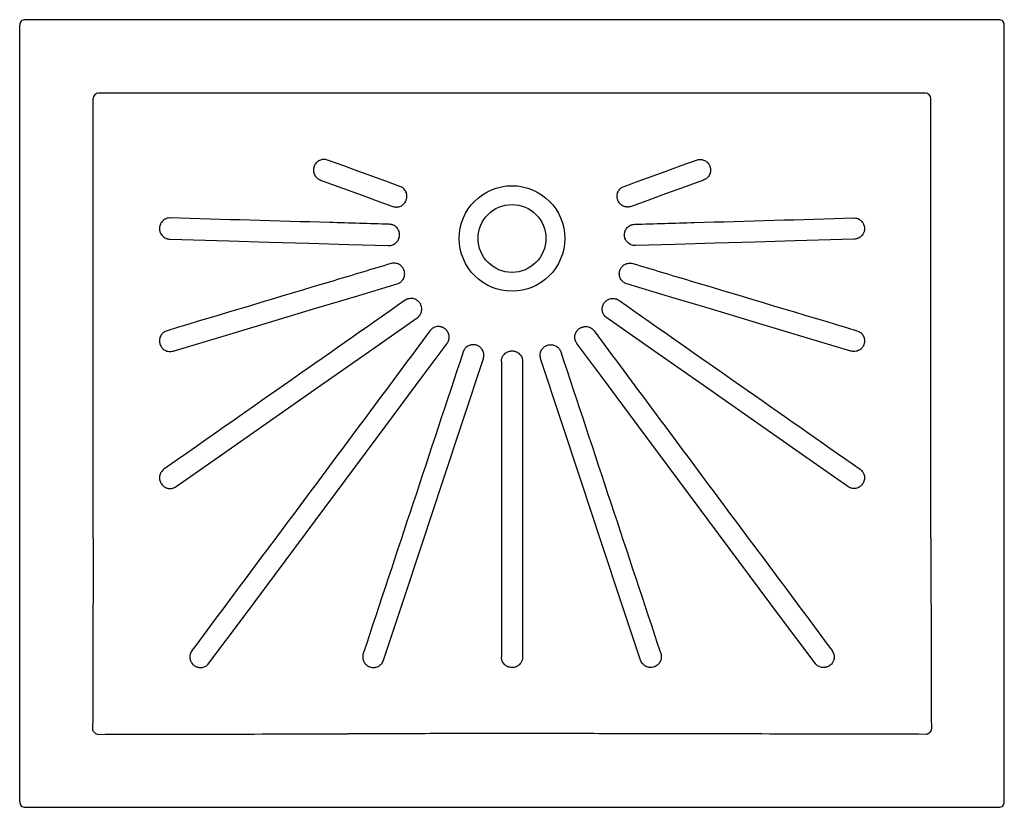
# Model space of a CAD drawing. Header units: millimetres. Extents: x 4917.977 to 4918.877, y 3153.386 to 3154.106.
import ezdxf

# ---------------------------------------------------------------- set-up
doc = ezdxf.new("R2010")
doc.units = ezdxf.units.MM
doc.layers.add('SANINDUSA', color=3, linetype='Continuous')

msp = doc.modelspace()

# ---------------------------------------------------------------- linework, layer by layer
at = {"layer": 'SANINDUSA'}
for p, q in [((4918.87229, 3154.10576), (4917.98241, 3154.10576)), ((4917.97741, 3153.39089), (4917.97741, 3154.10076)), ((4918.87729, 3153.39089), (4918.87729, 3154.10076)), ((4918.04454, 3153.63181), (4918.04454, 3154.03363)), ((4918.80516, 3154.03863), (4918.04954, 3154.03863)), ((4918.81016, 3153.63181), (4918.81016, 3154.03363)), ((4917.98241, 3153.38589), (4918.87229, 3153.38589))]:
    msp.add_line(p, q, dxfattribs=at)
at = {"layer": 'SANINDUSA', "flags": 128}
for points in [[(4918.32495, 3153.95341), (4918.31213, 3153.95807), (4918.29931, 3153.96273), (4918.28649, 3153.96739), (4918.27367, 3153.97205), (4918.25884, 3153.97744)], [(4918.52975, 3153.95341), (4918.54257, 3153.95807), (4918.55539, 3153.96273), (4918.56821, 3153.96739), (4918.58103, 3153.97205), (4918.59586, 3153.97744)], [(4918.2522, 3153.95918), (4918.26496, 3153.95454), (4918.27773, 3153.94989), (4918.29049, 3153.94525), (4918.30325, 3153.9406), (4918.3183, 3153.93513)], [(4918.6025, 3153.95918), (4918.58974, 3153.95454), (4918.57697, 3153.94989), (4918.56421, 3153.94525), (4918.55145, 3153.9406), (4918.5364, 3153.93513)], [(4918.11458, 3153.90514), (4918.16874, 3153.90357), (4918.20521, 3153.90252), (4918.24168, 3153.90146), (4918.27815, 3153.90041), (4918.31462, 3153.89935)], [(4918.74012, 3153.90514), (4918.68596, 3153.90357), (4918.64949, 3153.90252), (4918.61302, 3153.90146), (4918.57655, 3153.90041), (4918.54008, 3153.89935)], [(4918.11765, 3153.80291), (4918.16954, 3153.81846), (4918.20775, 3153.8299), (4918.24596, 3153.84134), (4918.28417, 3153.85278), (4918.32238, 3153.86422)], [(4918.73705, 3153.80291), (4918.68515, 3153.81846), (4918.64695, 3153.8299), (4918.60874, 3153.84134), (4918.57053, 3153.85278), (4918.53232, 3153.86422)], [(4918.12043, 3153.67901), (4918.16478, 3153.71007), (4918.20878, 3153.74089), (4918.25278, 3153.7717), (4918.29678, 3153.80251), (4918.34078, 3153.83332)], [(4918.73427, 3153.67901), (4918.68992, 3153.71007), (4918.64592, 3153.74089), (4918.60192, 3153.7717), (4918.55792, 3153.80251), (4918.51391, 3153.83332)], [(4918.15042, 3153.51754), (4918.18273, 3153.56094), (4918.31197, 3153.73455), (4918.34621, 3153.78054), (4918.36798, 3153.80978)], [(4918.70428, 3153.51754), (4918.67197, 3153.56094), (4918.54273, 3153.73455), (4918.50849, 3153.78054), (4918.48672, 3153.80978)], [(4918.30982, 3153.52029), (4918.32685, 3153.57167), (4918.34544, 3153.62775), (4918.36402, 3153.68383), (4918.38261, 3153.7399), (4918.4012, 3153.79598)], [(4918.54488, 3153.52029), (4918.52785, 3153.57167), (4918.50926, 3153.62775), (4918.49068, 3153.68383), (4918.47209, 3153.7399), (4918.4535, 3153.79598)]]:
    msp.add_lwpolyline(points, dxfattribs=at)
at = {"layer": 'SANINDUSA'}
for radius in [0.04821, 0.031]:
    msp.add_circle((4918.42735, 3153.90582), radius, dxfattribs=at)
for centre, start, end in [((4918.04954, 3154.03363), 90, 180), ((4918.80516, 3154.03363), 0, 90)]:
    msp.add_arc(centre, 0.005, start, end, dxfattribs=at)
for centre, major_axis, start_param, end_param in [((4917.98238, 3154.10079), (0.0047, 0.00172), 1.21751, 2.002415), ((4918.87232, 3154.10079), (0.0047, -0.00172), 1.139177, 1.924082), ((4917.98238, 3154.10079), (0.00172, 0.0047), 1.139177, 1.924082), ((4918.87232, 3154.10079), (-0.00172, 0.0047), 4.359103, 5.144008), ((4917.98238, 3153.39086), (-0.00172, 0.0047), 1.21751, 2.002415), ((4917.98238, 3153.39086), (0.0047, -0.00172), 4.28077, 5.065675), ((4918.87232, 3153.39086), (0.0047, 0.00172), 4.359103, 5.144008), ((4918.87232, 3153.39086), (0.00172, 0.0047), 4.28077, 5.065675)]:
    msp.add_ellipse(centre, major_axis=major_axis, ratio=0.991454, start_param=start_param, end_param=end_param, dxfattribs=at)
for points, knots in [([(4918.25884, 3153.97744), (4918.25824, 3153.97766), (4918.25761, 3153.97782), (4918.25636, 3153.97801), (4918.25573, 3153.97804), (4918.25477, 3153.978), (4918.25445, 3153.97797), (4918.25382, 3153.97788), (4918.25351, 3153.97782), (4918.25259, 3153.97759), (4918.25199, 3153.97738), (4918.25083, 3153.97684), (4918.25029, 3153.97651), (4918.24952, 3153.97595), (4918.24928, 3153.97575), (4918.2488, 3153.97532), (4918.24857, 3153.97509), (4918.24793, 3153.97439), (4918.24755, 3153.97388), (4918.24706, 3153.97307), (4918.2469, 3153.97279), (4918.24663, 3153.97221), (4918.24651, 3153.97192), (4918.24618, 3153.97102), (4918.24602, 3153.97041), (4918.24588, 3153.96946), (4918.24585, 3153.96914), (4918.24581, 3153.96851), (4918.24581, 3153.96788), (4918.24587, 3153.96725), (4918.24596, 3153.96662), (4918.24602, 3153.9663), (4918.24624, 3153.96537), (4918.24645, 3153.96477), (4918.24699, 3153.96363), (4918.24732, 3153.96307), (4918.24807, 3153.96205), (4918.24849, 3153.96157), (4918.24919, 3153.96093), (4918.24944, 3153.96072), (4918.24995, 3153.96034), (4918.25021, 3153.96016), (4918.25102, 3153.95967), (4918.25159, 3153.9594), (4918.2522, 3153.95918)], [0, 0, 0, 0, 0.0625, 0.0625, 0.125, 0.125, 0.15625, 0.15625, 0.1875, 0.1875, 0.25, 0.25, 0.3125, 0.3125, 0.34375, 0.34375, 0.375, 0.375, 0.4375, 0.4375, 0.46875, 0.46875, 0.5, 0.5, 0.5625, 0.5625, 0.59375, 0.59375, 0.625, 0.65625, 0.65625, 0.6875, 0.6875, 0.75, 0.75, 0.8125, 0.8125, 0.875, 0.875, 0.90625, 0.90625, 0.9375, 0.9375, 1, 1, 1, 1]), ([(4918.59586, 3153.97744), (4918.59646, 3153.97766), (4918.59709, 3153.97782), (4918.59834, 3153.97801), (4918.59897, 3153.97804), (4918.59993, 3153.978), (4918.60025, 3153.97797), (4918.60088, 3153.97788), (4918.60119, 3153.97782), (4918.60211, 3153.97759), (4918.60271, 3153.97738), (4918.60387, 3153.97684), (4918.60441, 3153.97651), (4918.60518, 3153.97595), (4918.60542, 3153.97575), (4918.6059, 3153.97532), (4918.60613, 3153.97509), (4918.60677, 3153.97439), (4918.60715, 3153.97388), (4918.60764, 3153.97307), (4918.6078, 3153.97279), (4918.60807, 3153.97221), (4918.60819, 3153.97192), (4918.60852, 3153.97102), (4918.60868, 3153.97041), (4918.60882, 3153.96946), (4918.60885, 3153.96914), (4918.60889, 3153.96851), (4918.60889, 3153.96788), (4918.60883, 3153.96725), (4918.60874, 3153.96662), (4918.60868, 3153.9663), (4918.60846, 3153.96537), (4918.60825, 3153.96477), (4918.60771, 3153.96363), (4918.60738, 3153.96307), (4918.60663, 3153.96205), (4918.60621, 3153.96157), (4918.60551, 3153.96093), (4918.60526, 3153.96072), (4918.60475, 3153.96034), (4918.60449, 3153.96016), (4918.60368, 3153.95967), (4918.60311, 3153.9594), (4918.6025, 3153.95918)], [0, 0, 0, 0, 0.0625, 0.0625, 0.125, 0.125, 0.15625, 0.15625, 0.1875, 0.1875, 0.25, 0.25, 0.3125, 0.3125, 0.34375, 0.34375, 0.375, 0.375, 0.4375, 0.4375, 0.46875, 0.46875, 0.5, 0.5, 0.5625, 0.5625, 0.59375, 0.59375, 0.625, 0.65625, 0.65625, 0.6875, 0.6875, 0.75, 0.75, 0.8125, 0.8125, 0.875, 0.875, 0.90625, 0.90625, 0.9375, 0.9375, 1, 1, 1, 1]), ([(4918.3183, 3153.93513), (4918.3189, 3153.93491), (4918.31953, 3153.93475), (4918.32078, 3153.93456), (4918.32142, 3153.93453), (4918.32237, 3153.93457), (4918.32269, 3153.9346), (4918.32332, 3153.93469), (4918.32363, 3153.93475), (4918.32455, 3153.93498), (4918.32515, 3153.9352), (4918.32631, 3153.93574), (4918.32686, 3153.93607), (4918.32762, 3153.93663), (4918.32787, 3153.93683), (4918.32834, 3153.93726), (4918.32857, 3153.93748), (4918.32921, 3153.93819), (4918.32959, 3153.9387), (4918.33008, 3153.93951), (4918.33023, 3153.9398), (4918.33051, 3153.94037), (4918.33063, 3153.94067), (4918.33096, 3153.94156), (4918.33111, 3153.94217), (4918.33126, 3153.94312), (4918.33129, 3153.94344), (4918.33133, 3153.94407), (4918.33133, 3153.94471), (4918.33128, 3153.94534), (4918.33119, 3153.94597), (4918.33113, 3153.94628), (4918.3309, 3153.94721), (4918.33069, 3153.94781), (4918.33016, 3153.94896), (4918.32983, 3153.94952), (4918.32908, 3153.95054), (4918.32866, 3153.95101), (4918.32796, 3153.95166), (4918.32771, 3153.95187), (4918.3272, 3153.95225), (4918.32694, 3153.95243), (4918.32612, 3153.95292), (4918.32555, 3153.95319), (4918.32495, 3153.95341)], [0, 0, 0, 0, 0.0625, 0.0625, 0.125, 0.125, 0.15625, 0.15625, 0.1875, 0.1875, 0.25, 0.25, 0.3125, 0.3125, 0.34375, 0.34375, 0.375, 0.375, 0.4375, 0.4375, 0.46875, 0.46875, 0.5, 0.5, 0.5625, 0.5625, 0.59375, 0.59375, 0.625, 0.65625, 0.65625, 0.6875, 0.6875, 0.75, 0.75, 0.8125, 0.8125, 0.875, 0.875, 0.90625, 0.90625, 0.9375, 0.9375, 1, 1, 1, 1]), ([(4918.5364, 3153.93513), (4918.5358, 3153.93491), (4918.53517, 3153.93475), (4918.53392, 3153.93456), (4918.53328, 3153.93453), (4918.53233, 3153.93457), (4918.53201, 3153.9346), (4918.53138, 3153.93469), (4918.53107, 3153.93475), (4918.53015, 3153.93498), (4918.52955, 3153.9352), (4918.52839, 3153.93574), (4918.52784, 3153.93607), (4918.52708, 3153.93663), (4918.52683, 3153.93683), (4918.52636, 3153.93726), (4918.52613, 3153.93748), (4918.52549, 3153.93819), (4918.52511, 3153.9387), (4918.52462, 3153.93951), (4918.52447, 3153.9398), (4918.52419, 3153.94037), (4918.52407, 3153.94067), (4918.52374, 3153.94156), (4918.52359, 3153.94217), (4918.52344, 3153.94312), (4918.52341, 3153.94344), (4918.52337, 3153.94407), (4918.52337, 3153.94471), (4918.52342, 3153.94534), (4918.52351, 3153.94597), (4918.52357, 3153.94628), (4918.5238, 3153.94721), (4918.52401, 3153.94781), (4918.52454, 3153.94896), (4918.52487, 3153.94952), (4918.52562, 3153.95054), (4918.52604, 3153.95101), (4918.52674, 3153.95166), (4918.52699, 3153.95187), (4918.5275, 3153.95225), (4918.52776, 3153.95243), (4918.52858, 3153.95292), (4918.52915, 3153.95319), (4918.52975, 3153.95341)], [0, 0, 0, 0, 0.0625, 0.0625, 0.125, 0.125, 0.15625, 0.15625, 0.1875, 0.1875, 0.25, 0.25, 0.3125, 0.3125, 0.34375, 0.34375, 0.375, 0.375, 0.4375, 0.4375, 0.46875, 0.46875, 0.5, 0.5, 0.5625, 0.5625, 0.59375, 0.59375, 0.625, 0.65625, 0.65625, 0.6875, 0.6875, 0.75, 0.75, 0.8125, 0.8125, 0.875, 0.875, 0.90625, 0.90625, 0.9375, 0.9375, 1, 1, 1, 1]), ([(4918.11514, 3153.92455), (4918.1145, 3153.92457), (4918.11386, 3153.92452), (4918.11261, 3153.92431), (4918.112, 3153.92414), (4918.11111, 3153.9238), (4918.11082, 3153.92367), (4918.11025, 3153.92339), (4918.10997, 3153.92323), (4918.10917, 3153.92273), (4918.10867, 3153.92234), (4918.10774, 3153.92146), (4918.10732, 3153.92098), (4918.10677, 3153.92021), (4918.1066, 3153.91994), (4918.10629, 3153.91939), (4918.10614, 3153.9191), (4918.10575, 3153.91823), (4918.10555, 3153.91763), (4918.10534, 3153.9167), (4918.10528, 3153.91638), (4918.1052, 3153.91575), (4918.10518, 3153.91543), (4918.10515, 3153.91448), (4918.10519, 3153.91385), (4918.10535, 3153.91291), (4918.10542, 3153.91259), (4918.10559, 3153.91198), (4918.10579, 3153.91138), (4918.10604, 3153.9108), (4918.10632, 3153.91023), (4918.10648, 3153.90995), (4918.10699, 3153.90914), (4918.10738, 3153.90864), (4918.10824, 3153.90772), (4918.10873, 3153.90729), (4918.10976, 3153.90656), (4918.11031, 3153.90625), (4918.11118, 3153.90585), (4918.11148, 3153.90574), (4918.11209, 3153.90553), (4918.11239, 3153.90545), (4918.11332, 3153.90524), (4918.11394, 3153.90516), (4918.11458, 3153.90514)], [0, 0, 0, 0, 0.0625, 0.0625, 0.125, 0.125, 0.15625, 0.15625, 0.1875, 0.1875, 0.25, 0.25, 0.3125, 0.3125, 0.34375, 0.34375, 0.375, 0.375, 0.4375, 0.4375, 0.46875, 0.46875, 0.5, 0.5, 0.5625, 0.5625, 0.59375, 0.59375, 0.625, 0.65625, 0.65625, 0.6875, 0.6875, 0.75, 0.75, 0.8125, 0.8125, 0.875, 0.875, 0.90625, 0.90625, 0.9375, 0.9375, 1, 1, 1, 1]), ([(4918.31518, 3153.91879), (4918.297, 3153.91931), (4918.27882, 3153.91984), (4918.26064, 3153.92036), (4918.21214, 3153.92175), (4918.16364, 3153.92315), (4918.11514, 3153.92455)], [0, 0, 0, 0, 0.0545913, 0.0545913, 0.0545913, 0.20024, 0.20024, 0.20024, 0.20024]), ([(4918.31462, 3153.89935), (4918.31526, 3153.89933), (4918.3159, 3153.89938), (4918.31715, 3153.89959), (4918.31776, 3153.89976), (4918.31866, 3153.9001), (4918.31895, 3153.90023), (4918.31952, 3153.90051), (4918.3198, 3153.90067), (4918.3206, 3153.90117), (4918.3211, 3153.90156), (4918.32203, 3153.90245), (4918.32244, 3153.90293), (4918.32299, 3153.9037), (4918.32316, 3153.90397), (4918.32348, 3153.90452), (4918.32362, 3153.90481), (4918.32401, 3153.90568), (4918.32421, 3153.90628), (4918.32442, 3153.90721), (4918.32448, 3153.90753), (4918.32456, 3153.90816), (4918.32458, 3153.90848), (4918.32461, 3153.90943), (4918.32457, 3153.91006), (4918.32441, 3153.91101), (4918.32434, 3153.91132), (4918.32417, 3153.91194), (4918.32398, 3153.91254), (4918.32372, 3153.91312), (4918.32344, 3153.91369), (4918.32328, 3153.91397), (4918.32278, 3153.91478), (4918.32239, 3153.91528), (4918.32152, 3153.91621), (4918.32104, 3153.91663), (4918.32, 3153.91737), (4918.31945, 3153.91768), (4918.31858, 3153.91808), (4918.31828, 3153.91819), (4918.31768, 3153.9184), (4918.31737, 3153.91848), (4918.31645, 3153.91869), (4918.31582, 3153.91877), (4918.31518, 3153.91879)], [0, 0, 0, 0, 0.0625, 0.0625, 0.125, 0.125, 0.15625, 0.15625, 0.1875, 0.1875, 0.25, 0.25, 0.3125, 0.3125, 0.34375, 0.34375, 0.375, 0.375, 0.4375, 0.4375, 0.46875, 0.46875, 0.5, 0.5, 0.5625, 0.5625, 0.59375, 0.59375, 0.625, 0.65625, 0.65625, 0.6875, 0.6875, 0.75, 0.75, 0.8125, 0.8125, 0.875, 0.875, 0.90625, 0.90625, 0.9375, 0.9375, 1, 1, 1, 1]), ([(4918.54008, 3153.89935), (4918.53944, 3153.89933), (4918.5388, 3153.89938), (4918.53755, 3153.89959), (4918.53694, 3153.89976), (4918.53604, 3153.9001), (4918.53575, 3153.90023), (4918.53518, 3153.90051), (4918.5349, 3153.90067), (4918.5341, 3153.90117), (4918.5336, 3153.90156), (4918.53267, 3153.90245), (4918.53226, 3153.90293), (4918.53171, 3153.9037), (4918.53154, 3153.90397), (4918.53122, 3153.90452), (4918.53108, 3153.90481), (4918.53069, 3153.90568), (4918.53049, 3153.90628), (4918.53028, 3153.90721), (4918.53022, 3153.90753), (4918.53014, 3153.90816), (4918.53012, 3153.90848), (4918.53009, 3153.90943), (4918.53013, 3153.91006), (4918.53029, 3153.91101), (4918.53036, 3153.91132), (4918.53053, 3153.91194), (4918.53072, 3153.91254), (4918.53098, 3153.91312), (4918.53126, 3153.91369), (4918.53142, 3153.91397), (4918.53192, 3153.91478), (4918.53231, 3153.91528), (4918.53318, 3153.91621), (4918.53366, 3153.91663), (4918.5347, 3153.91737), (4918.53525, 3153.91768), (4918.53612, 3153.91808), (4918.53642, 3153.91819), (4918.53702, 3153.9184), (4918.53733, 3153.91848), (4918.53825, 3153.91869), (4918.53888, 3153.91877), (4918.53952, 3153.91879)], [0, 0, 0, 0, 0.0625, 0.0625, 0.125, 0.125, 0.15625, 0.15625, 0.1875, 0.1875, 0.25, 0.25, 0.3125, 0.3125, 0.34375, 0.34375, 0.375, 0.375, 0.4375, 0.4375, 0.46875, 0.46875, 0.5, 0.5, 0.5625, 0.5625, 0.59375, 0.59375, 0.625, 0.65625, 0.65625, 0.6875, 0.6875, 0.75, 0.75, 0.8125, 0.8125, 0.875, 0.875, 0.90625, 0.90625, 0.9375, 0.9375, 1, 1, 1, 1]), ([(4918.53952, 3153.91879), (4918.5577, 3153.91931), (4918.57588, 3153.91984), (4918.59406, 3153.92036), (4918.64256, 3153.92175), (4918.69106, 3153.92315), (4918.73956, 3153.92455)], [0, 0, 0, 0, 0.0545913, 0.0545913, 0.0545913, 0.20024, 0.20024, 0.20024, 0.20024]), ([(4918.73956, 3153.92455), (4918.7402, 3153.92457), (4918.74084, 3153.92452), (4918.74209, 3153.92431), (4918.7427, 3153.92414), (4918.74359, 3153.9238), (4918.74388, 3153.92367), (4918.74445, 3153.92339), (4918.74473, 3153.92323), (4918.74553, 3153.92273), (4918.74603, 3153.92234), (4918.74696, 3153.92146), (4918.74738, 3153.92098), (4918.74793, 3153.92021), (4918.7481, 3153.91994), (4918.74841, 3153.91939), (4918.74856, 3153.9191), (4918.74895, 3153.91823), (4918.74915, 3153.91763), (4918.74936, 3153.9167), (4918.74942, 3153.91638), (4918.7495, 3153.91575), (4918.74952, 3153.91543), (4918.74955, 3153.91448), (4918.74951, 3153.91385), (4918.74935, 3153.91291), (4918.74928, 3153.91259), (4918.74911, 3153.91198), (4918.74891, 3153.91138), (4918.74866, 3153.9108), (4918.74838, 3153.91023), (4918.74822, 3153.90995), (4918.74771, 3153.90914), (4918.74732, 3153.90864), (4918.74646, 3153.90772), (4918.74597, 3153.90729), (4918.74494, 3153.90656), (4918.74439, 3153.90625), (4918.74352, 3153.90585), (4918.74322, 3153.90574), (4918.74261, 3153.90553), (4918.74231, 3153.90545), (4918.74138, 3153.90524), (4918.74076, 3153.90516), (4918.74012, 3153.90514)], [0, 0, 0, 0, 0.0625, 0.0625, 0.125, 0.125, 0.15625, 0.15625, 0.1875, 0.1875, 0.25, 0.25, 0.3125, 0.3125, 0.34375, 0.34375, 0.375, 0.375, 0.4375, 0.4375, 0.46875, 0.46875, 0.5, 0.5, 0.5625, 0.5625, 0.59375, 0.59375, 0.625, 0.65625, 0.65625, 0.6875, 0.6875, 0.75, 0.75, 0.8125, 0.8125, 0.875, 0.875, 0.90625, 0.90625, 0.9375, 0.9375, 1, 1, 1, 1]), ([(4918.31679, 3153.88286), (4918.29937, 3153.87764), (4918.28195, 3153.87242), (4918.26453, 3153.86719), (4918.21371, 3153.85197), (4918.1629, 3153.83674), (4918.11208, 3153.82152)], [0, 0, 0, 0, 0.0545913, 0.0545913, 0.0545913, 0.2138386, 0.2138386, 0.2138386, 0.2138386]), ([(4918.32238, 3153.86422), (4918.32299, 3153.86441), (4918.32359, 3153.86465), (4918.32471, 3153.86525), (4918.32523, 3153.8656), (4918.32597, 3153.8662), (4918.32621, 3153.86642), (4918.32666, 3153.86687), (4918.32687, 3153.86711), (4918.32748, 3153.86784), (4918.32783, 3153.86837), (4918.32844, 3153.8695), (4918.32868, 3153.87008), (4918.32895, 3153.87099), (4918.32903, 3153.8713), (4918.32916, 3153.87192), (4918.3292, 3153.87224), (4918.3293, 3153.87319), (4918.3293, 3153.87383), (4918.32921, 3153.87477), (4918.32916, 3153.87509), (4918.32904, 3153.87572), (4918.32896, 3153.87603), (4918.32869, 3153.87694), (4918.32845, 3153.87752), (4918.328, 3153.87837), (4918.32784, 3153.87865), (4918.32749, 3153.87918), (4918.32711, 3153.87969), (4918.32669, 3153.88016), (4918.32624, 3153.88061), (4918.326, 3153.88083), (4918.32527, 3153.88144), (4918.32474, 3153.88179), (4918.32363, 3153.8824), (4918.32303, 3153.88265), (4918.32182, 3153.88302), (4918.3212, 3153.88315), (4918.32025, 3153.88325), (4918.31993, 3153.88326), (4918.31929, 3153.88327), (4918.31897, 3153.88325), (4918.31803, 3153.88316), (4918.31741, 3153.88304), (4918.31679, 3153.88286)], [0, 0, 0, 0, 0.0625, 0.0625, 0.125, 0.125, 0.15625, 0.15625, 0.1875, 0.1875, 0.25, 0.25, 0.3125, 0.3125, 0.34375, 0.34375, 0.375, 0.375, 0.4375, 0.4375, 0.46875, 0.46875, 0.5, 0.5, 0.5625, 0.5625, 0.59375, 0.59375, 0.625, 0.65625, 0.65625, 0.6875, 0.6875, 0.75, 0.75, 0.8125, 0.8125, 0.875, 0.875, 0.90625, 0.90625, 0.9375, 0.9375, 1, 1, 1, 1]), ([(4918.53232, 3153.86422), (4918.53171, 3153.86441), (4918.53111, 3153.86465), (4918.52999, 3153.86525), (4918.52947, 3153.8656), (4918.52873, 3153.8662), (4918.52849, 3153.86642), (4918.52804, 3153.86687), (4918.52783, 3153.86711), (4918.52722, 3153.86784), (4918.52687, 3153.86837), (4918.52626, 3153.8695), (4918.52602, 3153.87008), (4918.52575, 3153.87099), (4918.52567, 3153.8713), (4918.52554, 3153.87192), (4918.5255, 3153.87224), (4918.5254, 3153.87319), (4918.5254, 3153.87383), (4918.52549, 3153.87477), (4918.52554, 3153.87509), (4918.52566, 3153.87572), (4918.52574, 3153.87603), (4918.52601, 3153.87694), (4918.52625, 3153.87752), (4918.5267, 3153.87837), (4918.52686, 3153.87865), (4918.52721, 3153.87918), (4918.52759, 3153.87969), (4918.52801, 3153.88016), (4918.52846, 3153.88061), (4918.5287, 3153.88083), (4918.52943, 3153.88144), (4918.52996, 3153.88179), (4918.53107, 3153.8824), (4918.53167, 3153.88265), (4918.53288, 3153.88302), (4918.5335, 3153.88315), (4918.53445, 3153.88325), (4918.53477, 3153.88326), (4918.53541, 3153.88327), (4918.53573, 3153.88325), (4918.53667, 3153.88316), (4918.53729, 3153.88304), (4918.53791, 3153.88286)], [0, 0, 0, 0, 0.0625, 0.0625, 0.125, 0.125, 0.15625, 0.15625, 0.1875, 0.1875, 0.25, 0.25, 0.3125, 0.3125, 0.34375, 0.34375, 0.375, 0.375, 0.4375, 0.4375, 0.46875, 0.46875, 0.5, 0.5, 0.5625, 0.5625, 0.59375, 0.59375, 0.625, 0.65625, 0.65625, 0.6875, 0.6875, 0.75, 0.75, 0.8125, 0.8125, 0.875, 0.875, 0.90625, 0.90625, 0.9375, 0.9375, 1, 1, 1, 1]), ([(4918.53791, 3153.88286), (4918.55533, 3153.87764), (4918.57275, 3153.87242), (4918.59017, 3153.86719), (4918.64099, 3153.85197), (4918.6918, 3153.83674), (4918.74262, 3153.82152)], [0, 0, 0, 0, 0.0545913, 0.0545913, 0.0545913, 0.2138386, 0.2138386, 0.2138386, 0.2138386]), ([(4918.32963, 3153.84926), (4918.29291, 3153.82353), (4918.25618, 3153.79781), (4918.18274, 3153.74636), (4918.14602, 3153.72064), (4918.10929, 3153.69492)], [0, 0, 0, 0, 0.5, 0.5, 1, 1, 1, 1]), ([(4918.34078, 3153.83332), (4918.34131, 3153.83369), (4918.3418, 3153.83411), (4918.34267, 3153.83503), (4918.34306, 3153.83553), (4918.34358, 3153.83633), (4918.34373, 3153.83661), (4918.34402, 3153.83718), (4918.34415, 3153.83747), (4918.34449, 3153.83836), (4918.34466, 3153.83897), (4918.34488, 3153.84023), (4918.34493, 3153.84086), (4918.3449, 3153.84181), (4918.34488, 3153.84213), (4918.3448, 3153.84276), (4918.34475, 3153.84308), (4918.34454, 3153.84401), (4918.34434, 3153.84461), (4918.34395, 3153.84548), (4918.34381, 3153.84577), (4918.34349, 3153.84633), (4918.34333, 3153.8466), (4918.34278, 3153.84738), (4918.34237, 3153.84786), (4918.34167, 3153.84852), (4918.34143, 3153.84873), (4918.34093, 3153.84912), (4918.34042, 3153.84949), (4918.33987, 3153.8498), (4918.3393, 3153.85009), (4918.33901, 3153.85022), (4918.33811, 3153.85057), (4918.33751, 3153.85074), (4918.33626, 3153.85097), (4918.33561, 3153.85102), (4918.33434, 3153.85099), (4918.33372, 3153.85092), (4918.33278, 3153.85071), (4918.33247, 3153.85063), (4918.33187, 3153.85043), (4918.33157, 3153.85032), (4918.3307, 3153.84993), (4918.33015, 3153.84962), (4918.32963, 3153.84926)], [0, 0, 0, 0, 0.0625, 0.0625, 0.125, 0.125, 0.15625, 0.15625, 0.1875, 0.1875, 0.25, 0.25, 0.3125, 0.3125, 0.34375, 0.34375, 0.375, 0.375, 0.4375, 0.4375, 0.46875, 0.46875, 0.5, 0.5, 0.5625, 0.5625, 0.59375, 0.59375, 0.625, 0.65625, 0.65625, 0.6875, 0.6875, 0.75, 0.75, 0.8125, 0.8125, 0.875, 0.875, 0.90625, 0.90625, 0.9375, 0.9375, 1, 1, 1, 1]), ([(4918.51391, 3153.83332), (4918.51339, 3153.83369), (4918.5129, 3153.83411), (4918.51203, 3153.83503), (4918.51164, 3153.83553), (4918.51112, 3153.83633), (4918.51096, 3153.83661), (4918.51068, 3153.83718), (4918.51055, 3153.83747), (4918.51021, 3153.83836), (4918.51004, 3153.83897), (4918.50982, 3153.84023), (4918.50977, 3153.84086), (4918.5098, 3153.84181), (4918.50982, 3153.84213), (4918.5099, 3153.84276), (4918.50995, 3153.84308), (4918.51016, 3153.84401), (4918.51036, 3153.84461), (4918.51075, 3153.84548), (4918.51089, 3153.84577), (4918.5112, 3153.84633), (4918.51137, 3153.8466), (4918.51192, 3153.84738), (4918.51233, 3153.84786), (4918.51302, 3153.84852), (4918.51327, 3153.84873), (4918.51377, 3153.84912), (4918.51428, 3153.84949), (4918.51483, 3153.8498), (4918.5154, 3153.85009), (4918.51569, 3153.85022), (4918.51659, 3153.85057), (4918.51719, 3153.85074), (4918.51844, 3153.85097), (4918.51909, 3153.85102), (4918.52036, 3153.85099), (4918.52098, 3153.85092), (4918.52192, 3153.85071), (4918.52223, 3153.85063), (4918.52283, 3153.85043), (4918.52313, 3153.85032), (4918.524, 3153.84993), (4918.52455, 3153.84962), (4918.52507, 3153.84926)], [0, 0, 0, 0, 0.0625, 0.0625, 0.125, 0.125, 0.15625, 0.15625, 0.1875, 0.1875, 0.25, 0.25, 0.3125, 0.3125, 0.34375, 0.34375, 0.375, 0.375, 0.4375, 0.4375, 0.46875, 0.46875, 0.5, 0.5, 0.5625, 0.5625, 0.59375, 0.59375, 0.625, 0.65625, 0.65625, 0.6875, 0.6875, 0.75, 0.75, 0.8125, 0.8125, 0.875, 0.875, 0.90625, 0.90625, 0.9375, 0.9375, 1, 1, 1, 1]), ([(4918.52507, 3153.84926), (4918.56179, 3153.82353), (4918.59852, 3153.79781), (4918.67196, 3153.74636), (4918.70868, 3153.72064), (4918.74541, 3153.69492)], [0, 0, 0, 0, 0.5, 0.5, 1, 1, 1, 1]), ([(4918.11208, 3153.82152), (4918.11146, 3153.82133), (4918.11087, 3153.82109), (4918.10975, 3153.82049), (4918.10922, 3153.82014), (4918.10848, 3153.81954), (4918.10824, 3153.81932), (4918.10779, 3153.81887), (4918.10758, 3153.81864), (4918.10698, 3153.81791), (4918.10662, 3153.81738), (4918.10602, 3153.81625), (4918.10577, 3153.81567), (4918.1055, 3153.81476), (4918.10542, 3153.81445), (4918.10529, 3153.81383), (4918.10524, 3153.81351), (4918.10515, 3153.81256), (4918.10515, 3153.81193), (4918.10524, 3153.81098), (4918.10528, 3153.81066), (4918.10541, 3153.81003), (4918.10548, 3153.80973), (4918.10576, 3153.80882), (4918.106, 3153.80823), (4918.10645, 3153.80738), (4918.10661, 3153.80711), (4918.10696, 3153.80658), (4918.10734, 3153.80607), (4918.10776, 3153.8056), (4918.10821, 3153.80515), (4918.10844, 3153.80493), (4918.10918, 3153.80432), (4918.10971, 3153.80397), (4918.11082, 3153.80337), (4918.11142, 3153.80312), (4918.11263, 3153.80275), (4918.11325, 3153.80262), (4918.1142, 3153.80252), (4918.11452, 3153.8025), (4918.11516, 3153.8025), (4918.11547, 3153.80252), (4918.11642, 3153.80261), (4918.11704, 3153.80273), (4918.11765, 3153.80291)], [0, 0, 0, 0, 0.0625, 0.0625, 0.125, 0.125, 0.15625, 0.15625, 0.1875, 0.1875, 0.25, 0.25, 0.3125, 0.3125, 0.34375, 0.34375, 0.375, 0.375, 0.4375, 0.4375, 0.46875, 0.46875, 0.5, 0.5, 0.5625, 0.5625, 0.59375, 0.59375, 0.625, 0.65625, 0.65625, 0.6875, 0.6875, 0.75, 0.75, 0.8125, 0.8125, 0.875, 0.875, 0.90625, 0.90625, 0.9375, 0.9375, 1, 1, 1, 1]), ([(4918.35237, 3153.82139), (4918.31613, 3153.77268), (4918.27987, 3153.72397), (4918.20736, 3153.62655), (4918.1711, 3153.57784), (4918.13485, 3153.52914)], [0, 0, 0, 0, 0.5, 0.5, 1, 1, 1, 1]), ([(4918.36798, 3153.80978), (4918.36836, 3153.81029), (4918.36869, 3153.81084), (4918.36924, 3153.81199), (4918.36945, 3153.81259), (4918.36968, 3153.81351), (4918.36974, 3153.81383), (4918.36984, 3153.81446), (4918.36987, 3153.81477), (4918.36991, 3153.81572), (4918.36988, 3153.81636), (4918.36969, 3153.81762), (4918.36954, 3153.81824), (4918.36922, 3153.81913), (4918.36909, 3153.81943), (4918.36882, 3153.82), (4918.36867, 3153.82029), (4918.36818, 3153.8211), (4918.3678, 3153.82161), (4918.36716, 3153.82232), (4918.36693, 3153.82255), (4918.36646, 3153.82298), (4918.36621, 3153.82318), (4918.36545, 3153.82374), (4918.36491, 3153.82407), (4918.36404, 3153.82448), (4918.36375, 3153.82461), (4918.36315, 3153.82482), (4918.36254, 3153.82501), (4918.36192, 3153.82513), (4918.36129, 3153.82523), (4918.36097, 3153.82526), (4918.36002, 3153.82531), (4918.35939, 3153.82528), (4918.35813, 3153.8251), (4918.3575, 3153.82495), (4918.35631, 3153.82452), (4918.35574, 3153.82426), (4918.35492, 3153.82377), (4918.35465, 3153.82359), (4918.35413, 3153.82321), (4918.35389, 3153.82301), (4918.35318, 3153.82237), (4918.35276, 3153.82191), (4918.35237, 3153.82139)], [0, 0, 0, 0, 0.0625, 0.0625, 0.125, 0.125, 0.15625, 0.15625, 0.1875, 0.1875, 0.25, 0.25, 0.3125, 0.3125, 0.34375, 0.34375, 0.375, 0.375, 0.4375, 0.4375, 0.46875, 0.46875, 0.5, 0.5, 0.5625, 0.5625, 0.59375, 0.59375, 0.625, 0.65625, 0.65625, 0.6875, 0.6875, 0.75, 0.75, 0.8125, 0.8125, 0.875, 0.875, 0.90625, 0.90625, 0.9375, 0.9375, 1, 1, 1, 1]), ([(4918.48672, 3153.80978), (4918.48634, 3153.81029), (4918.48601, 3153.81084), (4918.48546, 3153.81199), (4918.48525, 3153.81259), (4918.48502, 3153.81351), (4918.48496, 3153.81383), (4918.48486, 3153.81446), (4918.48483, 3153.81477), (4918.48479, 3153.81572), (4918.48482, 3153.81636), (4918.48501, 3153.81762), (4918.48516, 3153.81824), (4918.48548, 3153.81913), (4918.48561, 3153.81943), (4918.48588, 3153.82), (4918.48603, 3153.82029), (4918.48652, 3153.8211), (4918.4869, 3153.82161), (4918.48754, 3153.82232), (4918.48777, 3153.82255), (4918.48824, 3153.82298), (4918.48848, 3153.82318), (4918.48925, 3153.82374), (4918.48979, 3153.82407), (4918.49066, 3153.82448), (4918.49095, 3153.82461), (4918.49155, 3153.82482), (4918.49216, 3153.82501), (4918.49278, 3153.82513), (4918.49341, 3153.82523), (4918.49373, 3153.82526), (4918.49468, 3153.82531), (4918.49531, 3153.82528), (4918.49657, 3153.8251), (4918.4972, 3153.82495), (4918.49839, 3153.82452), (4918.49896, 3153.82426), (4918.49978, 3153.82377), (4918.50005, 3153.82359), (4918.50057, 3153.82321), (4918.50081, 3153.82301), (4918.50152, 3153.82237), (4918.50194, 3153.82191), (4918.50233, 3153.82139)], [0, 0, 0, 0, 0.0625, 0.0625, 0.125, 0.125, 0.15625, 0.15625, 0.1875, 0.1875, 0.25, 0.25, 0.3125, 0.3125, 0.34375, 0.34375, 0.375, 0.375, 0.4375, 0.4375, 0.46875, 0.46875, 0.5, 0.5, 0.5625, 0.5625, 0.59375, 0.59375, 0.625, 0.65625, 0.65625, 0.6875, 0.6875, 0.75, 0.75, 0.8125, 0.8125, 0.875, 0.875, 0.90625, 0.90625, 0.9375, 0.9375, 1, 1, 1, 1]), ([(4918.50233, 3153.82139), (4918.53857, 3153.77268), (4918.57483, 3153.72397), (4918.64734, 3153.62655), (4918.6836, 3153.57784), (4918.71985, 3153.52914)], [0, 0, 0, 0, 0.5, 0.5, 1, 1, 1, 1]), ([(4918.74262, 3153.82152), (4918.74324, 3153.82133), (4918.74383, 3153.82109), (4918.74495, 3153.82049), (4918.74548, 3153.82014), (4918.74622, 3153.81954), (4918.74646, 3153.81932), (4918.74691, 3153.81887), (4918.74712, 3153.81864), (4918.74772, 3153.81791), (4918.74808, 3153.81738), (4918.74868, 3153.81625), (4918.74893, 3153.81567), (4918.7492, 3153.81476), (4918.74928, 3153.81445), (4918.74941, 3153.81383), (4918.74946, 3153.81351), (4918.74955, 3153.81256), (4918.74955, 3153.81193), (4918.74946, 3153.81098), (4918.74942, 3153.81066), (4918.74929, 3153.81003), (4918.74922, 3153.80973), (4918.74894, 3153.80882), (4918.7487, 3153.80823), (4918.74825, 3153.80738), (4918.74809, 3153.80711), (4918.74774, 3153.80658), (4918.74736, 3153.80607), (4918.74694, 3153.8056), (4918.74649, 3153.80515), (4918.74626, 3153.80493), (4918.74552, 3153.80432), (4918.74499, 3153.80397), (4918.74388, 3153.80337), (4918.74328, 3153.80312), (4918.74207, 3153.80275), (4918.74145, 3153.80262), (4918.7405, 3153.80252), (4918.74018, 3153.8025), (4918.73954, 3153.8025), (4918.73923, 3153.80252), (4918.73828, 3153.80261), (4918.73766, 3153.80273), (4918.73705, 3153.80291)], [0, 0, 0, 0, 0.0625, 0.0625, 0.125, 0.125, 0.15625, 0.15625, 0.1875, 0.1875, 0.25, 0.25, 0.3125, 0.3125, 0.34375, 0.34375, 0.375, 0.375, 0.4375, 0.4375, 0.46875, 0.46875, 0.5, 0.5, 0.5625, 0.5625, 0.59375, 0.59375, 0.625, 0.65625, 0.65625, 0.6875, 0.6875, 0.75, 0.75, 0.8125, 0.8125, 0.875, 0.875, 0.90625, 0.90625, 0.9375, 0.9375, 1, 1, 1, 1]), ([(4918.4012, 3153.79598), (4918.4014, 3153.79659), (4918.40154, 3153.79722), (4918.40169, 3153.79848), (4918.40171, 3153.79911), (4918.40164, 3153.80006), (4918.4016, 3153.80038), (4918.40149, 3153.80101), (4918.40142, 3153.80132), (4918.40116, 3153.80223), (4918.40093, 3153.80282), (4918.40036, 3153.80397), (4918.40001, 3153.8045), (4918.39943, 3153.80525), (4918.39922, 3153.80549), (4918.39878, 3153.80595), (4918.39855, 3153.80617), (4918.39782, 3153.80679), (4918.39731, 3153.80716), (4918.39648, 3153.80763), (4918.39619, 3153.80777), (4918.39561, 3153.80803), (4918.39531, 3153.80814), (4918.39441, 3153.80844), (4918.39379, 3153.80858), (4918.39284, 3153.8087), (4918.39252, 3153.80873), (4918.39188, 3153.80874), (4918.39125, 3153.80873), (4918.39062, 3153.80865), (4918.38999, 3153.80855), (4918.38968, 3153.80848), (4918.38875, 3153.80822), (4918.38816, 3153.808), (4918.38703, 3153.80743), (4918.38648, 3153.80709), (4918.38548, 3153.80631), (4918.38502, 3153.80587), (4918.3844, 3153.80515), (4918.3842, 3153.8049), (4918.38383, 3153.80438), (4918.38366, 3153.80411), (4918.38319, 3153.80328), (4918.38293, 3153.80271), (4918.38273, 3153.8021)], [0, 0, 0, 0, 0.0625, 0.0625, 0.125, 0.125, 0.15625, 0.15625, 0.1875, 0.1875, 0.25, 0.25, 0.3125, 0.3125, 0.34375, 0.34375, 0.375, 0.375, 0.4375, 0.4375, 0.46875, 0.46875, 0.5, 0.5, 0.5625, 0.5625, 0.59375, 0.59375, 0.625, 0.65625, 0.65625, 0.6875, 0.6875, 0.75, 0.75, 0.8125, 0.8125, 0.875, 0.875, 0.90625, 0.90625, 0.9375, 0.9375, 1, 1, 1, 1]), ([(4918.4535, 3153.79598), (4918.4533, 3153.79659), (4918.45316, 3153.79722), (4918.45301, 3153.79848), (4918.45299, 3153.79911), (4918.45306, 3153.80006), (4918.4531, 3153.80038), (4918.45321, 3153.80101), (4918.45328, 3153.80132), (4918.45354, 3153.80223), (4918.45377, 3153.80282), (4918.45434, 3153.80397), (4918.45468, 3153.8045), (4918.45527, 3153.80525), (4918.45548, 3153.80549), (4918.45592, 3153.80595), (4918.45615, 3153.80617), (4918.45688, 3153.80679), (4918.45739, 3153.80716), (4918.45822, 3153.80763), (4918.45851, 3153.80777), (4918.45909, 3153.80803), (4918.45939, 3153.80814), (4918.46029, 3153.80844), (4918.46091, 3153.80858), (4918.46186, 3153.8087), (4918.46218, 3153.80873), (4918.46282, 3153.80874), (4918.46345, 3153.80873), (4918.46408, 3153.80865), (4918.46471, 3153.80855), (4918.46502, 3153.80848), (4918.46595, 3153.80822), (4918.46654, 3153.808), (4918.46767, 3153.80743), (4918.46822, 3153.80709), (4918.46922, 3153.80631), (4918.46968, 3153.80587), (4918.4703, 3153.80515), (4918.4705, 3153.8049), (4918.47087, 3153.80438), (4918.47104, 3153.80411), (4918.47151, 3153.80328), (4918.47177, 3153.80271), (4918.47197, 3153.8021)], [0, 0, 0, 0, 0.0625, 0.0625, 0.125, 0.125, 0.15625, 0.15625, 0.1875, 0.1875, 0.25, 0.25, 0.3125, 0.3125, 0.34375, 0.34375, 0.375, 0.375, 0.4375, 0.4375, 0.46875, 0.46875, 0.5, 0.5, 0.5625, 0.5625, 0.59375, 0.59375, 0.625, 0.65625, 0.65625, 0.6875, 0.6875, 0.75, 0.75, 0.8125, 0.8125, 0.875, 0.875, 0.90625, 0.90625, 0.9375, 0.9375, 1, 1, 1, 1]), ([(4918.38273, 3153.8021), (4918.36752, 3153.75614), (4918.35229, 3153.71019), (4918.32184, 3153.61829), (4918.30662, 3153.57234), (4918.29139, 3153.52639)], [0, 0, 0, 0, 0.5, 0.5, 1, 1, 1, 1]), ([(4918.41762, 3153.79333), (4918.41762, 3153.79397), (4918.41769, 3153.79461), (4918.41794, 3153.79585), (4918.41812, 3153.79646), (4918.41849, 3153.79734), (4918.41863, 3153.79763), (4918.41893, 3153.79819), (4918.41909, 3153.79846), (4918.41962, 3153.79925), (4918.42003, 3153.79974), (4918.42094, 3153.80065), (4918.42143, 3153.80105), (4918.42222, 3153.80157), (4918.42249, 3153.80173), (4918.42305, 3153.80203), (4918.42335, 3153.80217), (4918.42423, 3153.80253), (4918.42483, 3153.80272), (4918.42577, 3153.8029), (4918.42609, 3153.80295), (4918.42672, 3153.80301), (4918.42704, 3153.80302), (4918.42799, 3153.80302), (4918.42862, 3153.80296), (4918.42956, 3153.80278), (4918.42987, 3153.8027), (4918.43048, 3153.80251), (4918.43108, 3153.8023), (4918.43165, 3153.80203), (4918.43221, 3153.80173), (4918.43249, 3153.80157), (4918.43329, 3153.80104), (4918.43378, 3153.80064), (4918.43467, 3153.79974), (4918.43508, 3153.79924), (4918.43579, 3153.79819), (4918.43609, 3153.79763), (4918.43646, 3153.79675), (4918.43657, 3153.79645), (4918.43675, 3153.79584), (4918.43683, 3153.79553), (4918.43701, 3153.7946), (4918.43708, 3153.79397), (4918.43708, 3153.79333)], [0, 0, 0, 0, 0.0625, 0.0625, 0.125, 0.125, 0.15625, 0.15625, 0.1875, 0.1875, 0.25, 0.25, 0.3125, 0.3125, 0.34375, 0.34375, 0.375, 0.375, 0.4375, 0.4375, 0.46875, 0.46875, 0.5, 0.5, 0.5625, 0.5625, 0.59375, 0.59375, 0.625, 0.65625, 0.65625, 0.6875, 0.6875, 0.75, 0.75, 0.8125, 0.8125, 0.875, 0.875, 0.90625, 0.90625, 0.9375, 0.9375, 1, 1, 1, 1]), ([(4918.47197, 3153.8021), (4918.48718, 3153.75614), (4918.50241, 3153.71019), (4918.53286, 3153.61829), (4918.54808, 3153.57234), (4918.56331, 3153.52639)], [0, 0, 0, 0, 0.5, 0.5, 1, 1, 1, 1]), ([(4918.41762, 3153.79333), (4918.41763, 3153.74833), (4918.41763, 3153.70333), (4918.41764, 3153.61334), (4918.41764, 3153.56834), (4918.41764, 3153.52334)], [0, 0, 0, 0, 0.5, 0.5, 1, 1, 1, 1]), ([(4918.43708, 3153.79333), (4918.43707, 3153.74833), (4918.43707, 3153.70333), (4918.43706, 3153.61334), (4918.43706, 3153.56834), (4918.43706, 3153.52334)], [0, 0, 0, 0, 0.5, 0.5, 1, 1, 1, 1]), ([(4918.10929, 3153.69492), (4918.10877, 3153.69455), (4918.10828, 3153.69413), (4918.10741, 3153.69321), (4918.10702, 3153.69272), (4918.1065, 3153.69191), (4918.10635, 3153.69163), (4918.10606, 3153.69106), (4918.10593, 3153.69077), (4918.10559, 3153.68989), (4918.10542, 3153.68928), (4918.1052, 3153.68802), (4918.10515, 3153.68738), (4918.10517, 3153.68644), (4918.10519, 3153.68612), (4918.10527, 3153.68549), (4918.10533, 3153.68517), (4918.10553, 3153.68424), (4918.10573, 3153.68364), (4918.10611, 3153.68277), (4918.10626, 3153.68248), (4918.10657, 3153.68192), (4918.10674, 3153.68165), (4918.10729, 3153.68088), (4918.1077, 3153.6804), (4918.10839, 3153.67973), (4918.10863, 3153.67952), (4918.10913, 3153.67913), (4918.10965, 3153.67877), (4918.1102, 3153.67845), (4918.11077, 3153.67817), (4918.11106, 3153.67803), (4918.11195, 3153.67769), (4918.11256, 3153.67752), (4918.11381, 3153.6773), (4918.11445, 3153.67725), (4918.11572, 3153.67728), (4918.11635, 3153.67735), (4918.11728, 3153.67756), (4918.11759, 3153.67764), (4918.11819, 3153.67784), (4918.11849, 3153.67795), (4918.11936, 3153.67834), (4918.11991, 3153.67865), (4918.12043, 3153.67901)], [0, 0, 0, 0, 0.0625, 0.0625, 0.125, 0.125, 0.15625, 0.15625, 0.1875, 0.1875, 0.25, 0.25, 0.3125, 0.3125, 0.34375, 0.34375, 0.375, 0.375, 0.4375, 0.4375, 0.46875, 0.46875, 0.5, 0.5, 0.5625, 0.5625, 0.59375, 0.59375, 0.625, 0.65625, 0.65625, 0.6875, 0.6875, 0.75, 0.75, 0.8125, 0.8125, 0.875, 0.875, 0.90625, 0.90625, 0.9375, 0.9375, 1, 1, 1, 1]), ([(4918.74541, 3153.69492), (4918.74593, 3153.69455), (4918.74642, 3153.69413), (4918.74729, 3153.69321), (4918.74768, 3153.69272), (4918.7482, 3153.69191), (4918.74835, 3153.69163), (4918.74864, 3153.69106), (4918.74877, 3153.69077), (4918.74911, 3153.68989), (4918.74928, 3153.68928), (4918.7495, 3153.68802), (4918.74955, 3153.68738), (4918.74953, 3153.68644), (4918.74951, 3153.68612), (4918.74943, 3153.68549), (4918.74937, 3153.68517), (4918.74917, 3153.68424), (4918.74897, 3153.68364), (4918.74859, 3153.68277), (4918.74844, 3153.68248), (4918.74813, 3153.68192), (4918.74796, 3153.68165), (4918.74741, 3153.68088), (4918.747, 3153.6804), (4918.74631, 3153.67973), (4918.74607, 3153.67952), (4918.74557, 3153.67913), (4918.74505, 3153.67877), (4918.7445, 3153.67845), (4918.74393, 3153.67817), (4918.74364, 3153.67803), (4918.74275, 3153.67769), (4918.74214, 3153.67752), (4918.74089, 3153.6773), (4918.74025, 3153.67725), (4918.73898, 3153.67728), (4918.73835, 3153.67735), (4918.73742, 3153.67756), (4918.73711, 3153.67764), (4918.73651, 3153.67784), (4918.73621, 3153.67795), (4918.73534, 3153.67834), (4918.73479, 3153.67865), (4918.73427, 3153.67901)], [0, 0, 0, 0, 0.0625, 0.0625, 0.125, 0.125, 0.15625, 0.15625, 0.1875, 0.1875, 0.25, 0.25, 0.3125, 0.3125, 0.34375, 0.34375, 0.375, 0.375, 0.4375, 0.4375, 0.46875, 0.46875, 0.5, 0.5, 0.5625, 0.5625, 0.59375, 0.59375, 0.625, 0.65625, 0.65625, 0.6875, 0.6875, 0.75, 0.75, 0.8125, 0.8125, 0.875, 0.875, 0.90625, 0.90625, 0.9375, 0.9375, 1, 1, 1, 1]), ([(4918.13485, 3153.52914), (4918.13446, 3153.52862), (4918.13413, 3153.52807), (4918.13359, 3153.52692), (4918.13338, 3153.52633), (4918.13314, 3153.5254), (4918.13308, 3153.52509), (4918.13299, 3153.52446), (4918.13296, 3153.52414), (4918.13291, 3153.5232), (4918.13294, 3153.52256), (4918.13313, 3153.5213), (4918.13328, 3153.52068), (4918.1336, 3153.51979), (4918.13372, 3153.51949), (4918.13399, 3153.51892), (4918.13414, 3153.51863), (4918.13463, 3153.51782), (4918.13501, 3153.51731), (4918.13565, 3153.5166), (4918.13588, 3153.51637), (4918.13635, 3153.51594), (4918.13659, 3153.51574), (4918.13736, 3153.51518), (4918.1379, 3153.51485), (4918.13876, 3153.51444), (4918.13906, 3153.51432), (4918.13966, 3153.5141), (4918.14026, 3153.51392), (4918.14088, 3153.51379), (4918.14151, 3153.5137), (4918.14183, 3153.51367), (4918.14279, 3153.51362), (4918.14342, 3153.51365), (4918.14467, 3153.51383), (4918.1453, 3153.51399), (4918.14649, 3153.51441), (4918.14706, 3153.51468), (4918.14788, 3153.51517), (4918.14815, 3153.51535), (4918.14866, 3153.51572), (4918.14891, 3153.51593), (4918.14961, 3153.51656), (4918.15004, 3153.51703), (4918.15042, 3153.51754)], [0, 0, 0, 0, 0.0625, 0.0625, 0.125, 0.125, 0.15625, 0.15625, 0.1875, 0.1875, 0.25, 0.25, 0.3125, 0.3125, 0.34375, 0.34375, 0.375, 0.375, 0.4375, 0.4375, 0.46875, 0.46875, 0.5, 0.5, 0.5625, 0.5625, 0.59375, 0.59375, 0.625, 0.65625, 0.65625, 0.6875, 0.6875, 0.75, 0.75, 0.8125, 0.8125, 0.875, 0.875, 0.90625, 0.90625, 0.9375, 0.9375, 1, 1, 1, 1]), ([(4918.71985, 3153.52914), (4918.72024, 3153.52862), (4918.72057, 3153.52807), (4918.72111, 3153.52692), (4918.72132, 3153.52633), (4918.72156, 3153.5254), (4918.72162, 3153.52509), (4918.72171, 3153.52446), (4918.72174, 3153.52414), (4918.72179, 3153.5232), (4918.72176, 3153.52256), (4918.72157, 3153.5213), (4918.72142, 3153.52068), (4918.7211, 3153.51979), (4918.72098, 3153.51949), (4918.72071, 3153.51892), (4918.72055, 3153.51863), (4918.72007, 3153.51782), (4918.71969, 3153.51731), (4918.71905, 3153.5166), (4918.71882, 3153.51637), (4918.71835, 3153.51594), (4918.71811, 3153.51574), (4918.71734, 3153.51518), (4918.7168, 3153.51485), (4918.71594, 3153.51444), (4918.71564, 3153.51432), (4918.71504, 3153.5141), (4918.71444, 3153.51392), (4918.71382, 3153.51379), (4918.71319, 3153.5137), (4918.71287, 3153.51367), (4918.71191, 3153.51362), (4918.71128, 3153.51365), (4918.71003, 3153.51383), (4918.7094, 3153.51399), (4918.70821, 3153.51441), (4918.70764, 3153.51468), (4918.70682, 3153.51517), (4918.70655, 3153.51535), (4918.70604, 3153.51572), (4918.70579, 3153.51593), (4918.70509, 3153.51656), (4918.70466, 3153.51703), (4918.70428, 3153.51754)], [0, 0, 0, 0, 0.0625, 0.0625, 0.125, 0.125, 0.15625, 0.15625, 0.1875, 0.1875, 0.25, 0.25, 0.3125, 0.3125, 0.34375, 0.34375, 0.375, 0.375, 0.4375, 0.4375, 0.46875, 0.46875, 0.5, 0.5, 0.5625, 0.5625, 0.59375, 0.59375, 0.625, 0.65625, 0.65625, 0.6875, 0.6875, 0.75, 0.75, 0.8125, 0.8125, 0.875, 0.875, 0.90625, 0.90625, 0.9375, 0.9375, 1, 1, 1, 1]), ([(4918.29139, 3153.52639), (4918.29119, 3153.52578), (4918.29105, 3153.52516), (4918.2909, 3153.5239), (4918.29088, 3153.52327), (4918.29095, 3153.52231), (4918.29099, 3153.522), (4918.2911, 3153.52137), (4918.29117, 3153.52106), (4918.29142, 3153.52015), (4918.29165, 3153.51955), (4918.29223, 3153.51841), (4918.29257, 3153.51787), (4918.29315, 3153.51713), (4918.29336, 3153.51689), (4918.2938, 3153.51642), (4918.29403, 3153.5162), (4918.29475, 3153.51558), (4918.29527, 3153.51522), (4918.2961, 3153.51475), (4918.29638, 3153.5146), (4918.29697, 3153.51434), (4918.29726, 3153.51423), (4918.29816, 3153.51393), (4918.29878, 3153.51379), (4918.29973, 3153.51367), (4918.30005, 3153.51365), (4918.30069, 3153.51363), (4918.30132, 3153.51365), (4918.30195, 3153.51373), (4918.30257, 3153.51383), (4918.30289, 3153.5139), (4918.30381, 3153.51416), (4918.3044, 3153.51439), (4918.30553, 3153.51495), (4918.30608, 3153.5153), (4918.30708, 3153.51608), (4918.30754, 3153.51651), (4918.30816, 3153.51723), (4918.30836, 3153.51749), (4918.30873, 3153.51801), (4918.3089, 3153.51827), (4918.30936, 3153.5191), (4918.30962, 3153.51968), (4918.30982, 3153.52029)], [0, 0, 0, 0, 0.0625, 0.0625, 0.125, 0.125, 0.15625, 0.15625, 0.1875, 0.1875, 0.25, 0.25, 0.3125, 0.3125, 0.34375, 0.34375, 0.375, 0.375, 0.4375, 0.4375, 0.46875, 0.46875, 0.5, 0.5, 0.5625, 0.5625, 0.59375, 0.59375, 0.625, 0.65625, 0.65625, 0.6875, 0.6875, 0.75, 0.75, 0.8125, 0.8125, 0.875, 0.875, 0.90625, 0.90625, 0.9375, 0.9375, 1, 1, 1, 1]), ([(4918.43706, 3153.52334), (4918.43706, 3153.5227), (4918.43699, 3153.52206), (4918.43675, 3153.52081), (4918.43656, 3153.52021), (4918.4362, 3153.51933), (4918.43606, 3153.51904), (4918.43576, 3153.51848), (4918.43559, 3153.51821), (4918.43507, 3153.51742), (4918.43466, 3153.51693), (4918.43376, 3153.51602), (4918.43327, 3153.51562), (4918.43248, 3153.5151), (4918.4322, 3153.51493), (4918.43164, 3153.51463), (4918.43135, 3153.5145), (4918.43047, 3153.51413), (4918.42986, 3153.51395), (4918.42893, 3153.51376), (4918.42861, 3153.51372), (4918.42798, 3153.51365), (4918.42766, 3153.51364), (4918.42671, 3153.51364), (4918.42608, 3153.5137), (4918.42514, 3153.51389), (4918.42483, 3153.51397), (4918.42422, 3153.51415), (4918.42363, 3153.51436), (4918.42305, 3153.51464), (4918.42249, 3153.51493), (4918.42222, 3153.5151), (4918.42142, 3153.51563), (4918.42093, 3153.51603), (4918.42004, 3153.51693), (4918.41963, 3153.51743), (4918.41892, 3153.51848), (4918.41862, 3153.51904), (4918.41826, 3153.51992), (4918.41815, 3153.52022), (4918.41797, 3153.52083), (4918.41789, 3153.52114), (4918.4177, 3153.52207), (4918.41764, 3153.5227), (4918.41764, 3153.52334)], [0, 0, 0, 0, 0.0625, 0.0625, 0.125, 0.125, 0.15625, 0.15625, 0.1875, 0.1875, 0.25, 0.25, 0.3125, 0.3125, 0.34375, 0.34375, 0.375, 0.375, 0.4375, 0.4375, 0.46875, 0.46875, 0.5, 0.5, 0.5625, 0.5625, 0.59375, 0.59375, 0.625, 0.65625, 0.65625, 0.6875, 0.6875, 0.75, 0.75, 0.8125, 0.8125, 0.875, 0.875, 0.90625, 0.90625, 0.9375, 0.9375, 1, 1, 1, 1]), ([(4918.56331, 3153.52639), (4918.56351, 3153.52578), (4918.56365, 3153.52516), (4918.5638, 3153.5239), (4918.56382, 3153.52327), (4918.56375, 3153.52231), (4918.56371, 3153.522), (4918.5636, 3153.52137), (4918.56353, 3153.52106), (4918.56328, 3153.52015), (4918.56305, 3153.51955), (4918.56247, 3153.51841), (4918.56213, 3153.51787), (4918.56155, 3153.51713), (4918.56134, 3153.51689), (4918.5609, 3153.51642), (4918.56067, 3153.5162), (4918.55995, 3153.51558), (4918.55943, 3153.51522), (4918.5586, 3153.51475), (4918.55832, 3153.5146), (4918.55773, 3153.51434), (4918.55744, 3153.51423), (4918.55654, 3153.51393), (4918.55592, 3153.51379), (4918.55497, 3153.51367), (4918.55465, 3153.51365), (4918.55401, 3153.51363), (4918.55338, 3153.51365), (4918.55275, 3153.51373), (4918.55213, 3153.51383), (4918.55181, 3153.5139), (4918.55089, 3153.51416), (4918.5503, 3153.51439), (4918.54917, 3153.51495), (4918.54862, 3153.5153), (4918.54762, 3153.51608), (4918.54716, 3153.51651), (4918.54654, 3153.51723), (4918.54634, 3153.51749), (4918.54597, 3153.51801), (4918.5458, 3153.51827), (4918.54534, 3153.5191), (4918.54508, 3153.51968), (4918.54488, 3153.52029)], [0, 0, 0, 0, 0.0625, 0.0625, 0.125, 0.125, 0.15625, 0.15625, 0.1875, 0.1875, 0.25, 0.25, 0.3125, 0.3125, 0.34375, 0.34375, 0.375, 0.375, 0.4375, 0.4375, 0.46875, 0.46875, 0.5, 0.5, 0.5625, 0.5625, 0.59375, 0.59375, 0.625, 0.65625, 0.65625, 0.6875, 0.6875, 0.75, 0.75, 0.8125, 0.8125, 0.875, 0.875, 0.90625, 0.90625, 0.9375, 0.9375, 1, 1, 1, 1]), ([(4918.04883, 3153.45257), (4918.04825, 3153.45264), (4918.04767, 3153.4528), (4918.04659, 3153.45333), (4918.04609, 3153.45369), (4918.04522, 3153.45456), (4918.04486, 3153.45506), (4918.04434, 3153.45614), (4918.04417, 3153.45672), (4918.04411, 3153.4573)], [0, 0, 0, 0, 0.25, 0.25, 0.5, 0.5, 0.75, 0.75, 1, 1, 1, 1]), ([(4918.81059, 3153.4573), (4918.81058, 3153.45723), (4918.81057, 3153.45708), (4918.81053, 3153.45687), (4918.81048, 3153.45666), (4918.81043, 3153.45646), (4918.81037, 3153.45626), (4918.8103, 3153.45607), (4918.81023, 3153.45589), (4918.81015, 3153.45571), (4918.81007, 3153.45553), (4918.80998, 3153.45536), (4918.80988, 3153.45519), (4918.80978, 3153.45503), (4918.80967, 3153.45487), (4918.80956, 3153.45472), (4918.80945, 3153.45457), (4918.80933, 3153.45443), (4918.8092, 3153.45429), (4918.80907, 3153.45415), (4918.80894, 3153.45402), (4918.8088, 3153.45389), (4918.80866, 3153.45377), (4918.80851, 3153.45365), (4918.80836, 3153.45354), (4918.80821, 3153.45343), (4918.80804, 3153.45333), (4918.80782, 3153.45319), (4918.80752, 3153.45304), (4918.80714, 3153.45288), (4918.80674, 3153.45274), (4918.80631, 3153.45263), (4918.80602, 3153.45259), (4918.80587, 3153.45257)], [0, 0, 0, 0, 0.031599, 0.062367, 0.092372, 0.121689, 0.1504, 0.178586, 0.206324, 0.23368, 0.260711, 0.287459, 0.313949, 0.340207, 0.366268, 0.392166, 0.417934, 0.443604, 0.469207, 0.494775, 0.520338, 0.545928, 0.571575, 0.59731, 0.623166, 0.649176, 0.675372, 0.70179, 0.757495, 0.814574, 0.873552, 0.935123, 1, 1, 1, 1]), ([(4918.57703, 3153.45301), (4918.55208, 3153.4531), (4918.52714, 3153.45316), (4918.47724, 3153.45324), (4918.4523, 3153.45326), (4918.4024, 3153.45326), (4918.37746, 3153.45324), (4918.32756, 3153.45316), (4918.30262, 3153.4531), (4918.27767, 3153.45301)], [0, 0, 0, 0, 0.25, 0.25, 0.5, 0.5, 0.75, 0.75, 1, 1, 1, 1])]:
    msp.add_open_spline(points, degree=3, knots=knots, dxfattribs=at)
for points in [[(4918.04454, 3153.63181), (4918.04442, 3153.57364), (4918.04427, 3153.51546), (4918.04408, 3153.45728)], [(4918.81016, 3153.63181), (4918.81028, 3153.57364), (4918.81043, 3153.51546), (4918.81062, 3153.45728)], [(4918.04883, 3153.45257), (4918.12511, 3153.45278), (4918.20139, 3153.45293), (4918.27767, 3153.45301)], [(4918.80587, 3153.45257), (4918.72959, 3153.45278), (4918.65331, 3153.45293), (4918.57703, 3153.45301)]]:
    msp.add_open_spline(points, degree=3, dxfattribs=at)

doc.saveas('drawing.dxf')
